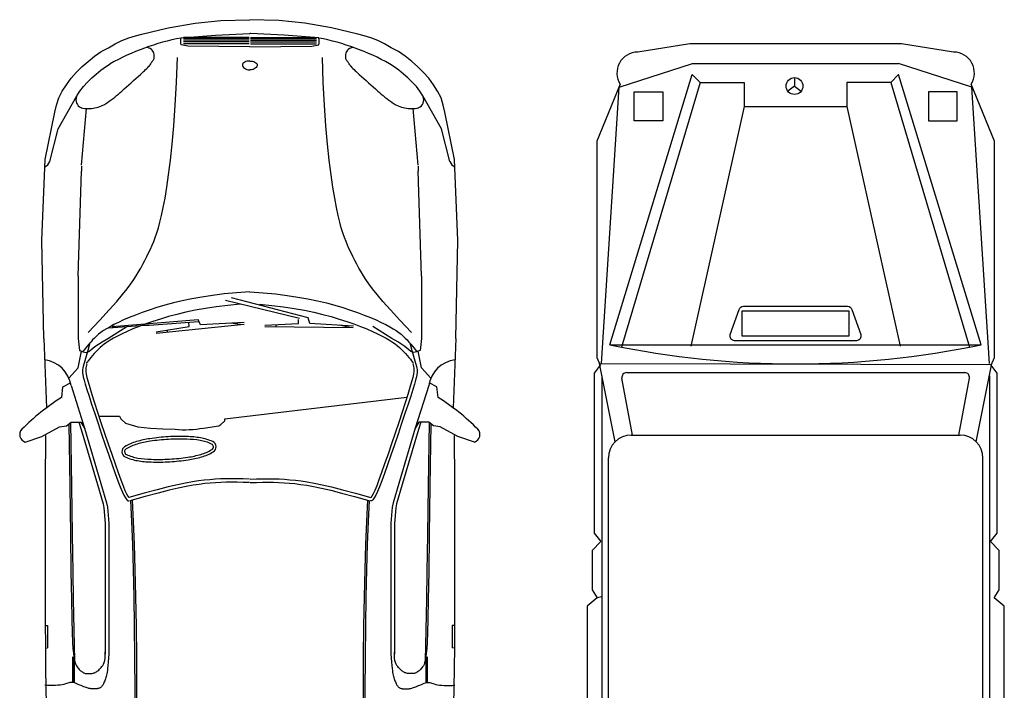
# Model space of a CAD drawing. Extents: x 0 to 17.9, y -16 to 0.
# Tile 3 of 4: x 6 to 10.3, y -14.3 to -11.4. Entities that reach past the tile are written whole.
import ezdxf

# ---------------------------------------------------------------- set-up
doc = ezdxf.new("R2010")
doc.units = 0
doc.header["$MEASUREMENT"] = 0
doc.layers.get('0').update_dxf_attribs({"linetype": 'CONTINUOUS'})

# ---------------------------------------------------------------- blocks, each defined once
blk = doc.blocks.new('A$C7FEA3C13')
for p, q in [((1.9752, 8.5464), (1.6336, 8.6142)), ((1.6336, 6.9038), (1.6374, 8.6126)), ((1.6869, 8.6036), (4.1391, 8.6036)), ((3.9064, 8.5757), (2.0459, 8.5757)), ((0.4071, 8.174), (1.5619, 8.5169)), ((1.9459, 8.4703), (1.6972, 8.5163)), ((0.4478, 8.4632), (0.4478, 8.3383)), ((0.5747, 8.4632), (0.4478, 8.4632)), ((0.5747, 8.3383), (0.5747, 8.4632)), ((1.6735, 7.0213), (1.6735, 8.4967)), ((1.9459, 7.0423), (1.9459, 8.4757)), ((0.4478, 8.3383), (0.5747, 8.3383)), ((1.5126, 7.9928), (1.4048, 7.9928)), ((1.4048, 7.9928), (1.4048, 7.5248)), ((1.5126, 7.5248), (1.5126, 7.9928)), ((0.5128, 7.5349), (0.5128, 7.9815)), ((0.4232, 7.7537), (0.4452, 7.7832)), ((0.3865, 7.7537), (0.4232, 7.7537)), ((0.4232, 7.7537), (0.4452, 7.7243)), ((0.4071, 7.3424), (0.4071, 7.5349)), ((0.4071, 7.5349), (0.5128, 7.5349)), ((0.5128, 7.5349), (1.5579, 7.3021)), ((1.4048, 7.5248), (1.5126, 7.5248)), ((0.373, 7.3084), (0.4071, 7.3424)), ((0.4071, 7.3424), (1.5619, 6.9995)), ((1.5517, 6.9491), (0.373, 7.3084)), ((0.4478, 7.0548), (0.4478, 7.1796)), ((0.4478, 7.1796), (0.5747, 7.1796)), ((0.5747, 7.1796), (0.5747, 7.0548)), ((0.5747, 7.0548), (0.4478, 7.0548)), ((1.9459, 7.0477), (1.6972, 7.0016)), ((1.9752, 6.9716), (1.6336, 6.9038)), ((1.6869, 6.9144), (4.1391, 6.9144)), ((3.9064, 6.9423), (2.0459, 6.9423)), ((1.0968, 6.2866), (0.7431, 6.2718)), ((1.9471, 6.2704), (2.1532, 6.2713)), ((2.1532, 6.2713), (2.3357, 6.2718)), ((2.3357, 6.2718), (2.4966, 6.272)), ((2.4966, 6.272), (2.6379, 6.2719)), ((2.6379, 6.2719), (2.7616, 6.2715)), ((2.7616, 6.2715), (2.8698, 6.2708)), ((2.7769, 6.2713), (2.7769, 6.2619)), ((2.8698, 6.2708), (2.9645, 6.27)), ((2.8752, 6.2706), (2.8748, 6.2619)), ((2.9645, 6.27), (3.0477, 6.269)), ((3.0383, 6.2611), (3.0369, 6.2727)), ((3.0477, 6.269), (3.1223, 6.2678)), ((2.7769, 6.2619), (2.8748, 6.2619)), ((3.0378, 6.2166), (3.0387, 6.2271)), ((3.039, 6.2496), (3.0383, 6.2611)), ((3.0387, 6.2271), (3.0391, 6.2382)), ((3.0391, 6.2382), (3.039, 6.2496)), ((3.0301, 6.1773), (3.0318, 6.1831)), ((3.0318, 6.1831), (3.0336, 6.1898)), ((3.0336, 6.1898), (3.0352, 6.1977)), ((3.0352, 6.1977), (3.0366, 6.2067)), ((3.0366, 6.2067), (3.0378, 6.2166)), ((1.73, 6.1589), (1.9165, 6.1)), ((1.8905, 6.1604), (2.1683, 6.1566)), ((1.8968, 6.1682), (2.1684, 6.1644)), ((2.1683, 6.1566), (2.3799, 6.1536)), ((2.1684, 6.1644), (2.38, 6.1614)), ((2.3799, 6.1536), (2.5424, 6.1511)), ((2.38, 6.1614), (2.5425, 6.159)), ((2.5424, 6.1511), (2.6632, 6.1491)), ((2.5425, 6.159), (2.6633, 6.157)), ((2.6632, 6.1491), (2.9291, 6.1438)), ((2.6633, 6.157), (2.7497, 6.1553)), ((2.7497, 6.1553), (2.8092, 6.1537)), ((2.8092, 6.1537), (2.849, 6.1521)), ((2.849, 6.1521), (2.8765, 6.1504)), ((2.8765, 6.1504), (2.898, 6.1485)), ((2.898, 6.1485), (2.9153, 6.1463)), ((2.9134, 6.1525), (3.0245, 6.1525)), ((2.9153, 6.1463), (2.9288, 6.1439)), ((2.9158, 6.1491), (3.0245, 6.1491)), ((2.9288, 6.1439), (2.9392, 6.1413)), ((2.9322, 6.1458), (3.0245, 6.1458)), ((2.9392, 6.1413), (2.9471, 6.1386)), ((3.0254, 6.1554), (3.0255, 6.1597)), ((3.0259, 6.1507), (3.0254, 6.1554)), ((3.0255, 6.1597), (3.0261, 6.1638)), ((3.0272, 6.1454), (3.0259, 6.1507)), ((3.0261, 6.1638), (3.0272, 6.1679)), ((3.0272, 6.1679), (3.0286, 6.1724)), ((3.029, 6.1397), (3.0272, 6.1454)), ((3.0286, 6.1724), (3.0301, 6.1773)), ((3.0312, 6.1335), (3.029, 6.1397)), ((1.2523, 6.1274), (0.7949, 6.1126)), ((1.5655, 6.0946), (1.5724, 6.1002)), ((1.5724, 6.1002), (1.5777, 6.1045)), ((1.5777, 6.1045), (1.5813, 6.1073)), ((1.5813, 6.1073), (1.5826, 6.1083)), ((1.8892, 6.1253), (1.9212, 6.1152)), ((1.9165, 6.1), (2.1571, 6.0286)), ((1.9212, 6.1152), (2.1617, 6.0439)), ((2.9471, 6.1386), (2.953, 6.1357)), ((2.953, 6.1357), (2.9576, 6.1326)), ((2.9576, 6.1326), (2.9614, 6.1295)), ((2.9614, 6.1295), (2.9649, 6.1264)), ((2.9649, 6.1264), (2.9682, 6.1232)), ((2.9682, 6.1232), (2.9713, 6.12)), ((2.9713, 6.12), (2.9742, 6.1169)), ((2.9742, 6.1169), (2.9767, 6.1138)), ((2.9767, 6.1138), (2.979, 6.1108)), ((2.979, 6.1108), (2.981, 6.1079)), ((2.981, 6.1079), (2.9826, 6.1051)), ((2.9826, 6.1051), (2.9839, 6.1026)), ((2.9839, 6.1026), (2.9848, 6.1001)), ((2.9848, 6.1001), (2.9855, 6.0977)), ((2.9855, 6.0977), (2.986, 6.0953)), ((3.0338, 6.1271), (3.0312, 6.1335)), ((3.0365, 6.1207), (3.0338, 6.1271)), ((3.0393, 6.1144), (3.0365, 6.1207)), ((3.0419, 6.1083), (3.0393, 6.1144)), ((3.0443, 6.1027), (3.0419, 6.1083)), ((3.0463, 6.0975), (3.0443, 6.1027)), ((3.048, 6.0928), (3.0463, 6.0975)), ((1.4984, 6.084), (1.4444, 6.0334)), ((1.5144, 6.0479), (1.5226, 6.0565)), ((1.5226, 6.0565), (1.5311, 6.0647)), ((1.5311, 6.0647), (1.54, 6.0728)), ((1.54, 6.0728), (1.549, 6.0807)), ((1.549, 6.0807), (1.5576, 6.088)), ((1.5576, 6.088), (1.5655, 6.0946)), ((1.581, 6.0491), (1.5899, 6.0572)), ((1.5899, 6.0572), (1.5988, 6.065)), ((1.5988, 6.065), (1.6075, 6.0724)), ((1.6075, 6.0724), (1.6154, 6.0789)), ((1.6154, 6.0789), (1.6222, 6.0845)), ((1.6222, 6.0845), (1.6276, 6.0888)), ((1.6276, 6.0888), (1.6312, 6.0916)), ((1.6312, 6.0916), (1.6325, 6.0926)), ((2.9826, 6.055), (2.981, 6.0515)), ((2.9839, 6.0587), (2.9826, 6.055)), ((2.9848, 6.0625), (2.9839, 6.0587)), ((2.9855, 6.0664), (2.9848, 6.0625)), ((2.986, 6.0703), (2.9855, 6.0664)), ((2.986, 6.0953), (2.9863, 6.0929)), ((2.9863, 6.0741), (2.986, 6.0703)), ((2.9863, 6.0929), (2.9864, 6.0903)), ((2.9864, 6.0778), (2.9863, 6.0741)), ((2.9864, 6.0903), (2.9865, 6.0876)), ((2.9865, 6.0813), (2.9864, 6.0778)), ((2.9865, 6.0876), (2.9865, 6.0846)), ((2.9865, 6.0846), (2.9865, 6.0813)), ((3.0493, 6.0886), (3.048, 6.0928)), ((3.0503, 6.0847), (3.0493, 6.0886)), ((3.0511, 6.0812), (3.0503, 6.0847)), ((3.0517, 6.0779), (3.0511, 6.0812)), ((3.0522, 6.0748), (3.0517, 6.0779)), ((3.0525, 6.0718), (3.0522, 6.0748)), ((3.0528, 6.0689), (3.0525, 6.0718)), ((3.053, 6.0661), (3.0528, 6.0689)), ((3.0531, 6.0633), (3.053, 6.0661)), ((3.053, 6.0528), (3.0531, 6.0554)), ((3.0532, 6.0606), (3.0531, 6.0633)), ((3.0531, 6.0554), (3.0532, 6.058)), ((3.0532, 6.058), (3.0532, 6.0606)), ((1.4444, 6.0334), (1.3997, 5.9924)), ((1.4818, 6.0039), (1.4902, 6.017)), ((1.4902, 6.017), (1.4983, 6.0285)), ((1.4983, 6.0285), (1.5063, 6.0387)), ((1.5063, 6.0387), (1.5144, 6.0479)), ((1.54, 6.0013), (1.5482, 6.0128)), ((1.5482, 6.0128), (1.5562, 6.023)), ((1.5562, 6.023), (1.5643, 6.0323)), ((1.5643, 6.0323), (1.5725, 6.0408)), ((1.5725, 6.0408), (1.581, 6.0491)), ((2.1571, 6.0286), (2.2417, 6.0038)), ((2.1617, 6.0439), (2.2458, 6.0192)), ((2.2458, 6.0192), (2.2631, 6.0152)), ((2.2631, 6.0152), (2.3316, 6.01)), ((2.9196, 6.0101), (2.9068, 6.0095)), ((2.9302, 6.0118), (2.9196, 6.0101)), ((2.9388, 6.0142), (2.9302, 6.0118)), ((2.9458, 6.0172), (2.9388, 6.0142)), ((2.9515, 6.0207), (2.9458, 6.0172)), ((2.9563, 6.0243), (2.9515, 6.0207)), ((2.9604, 6.028), (2.9563, 6.0243)), ((2.9643, 6.0315), (2.9604, 6.028)), ((2.9678, 6.0349), (2.9643, 6.0315)), ((2.9711, 6.0382), (2.9678, 6.0349)), ((2.9741, 6.0415), (2.9711, 6.0382)), ((2.9767, 6.0448), (2.9741, 6.0415)), ((2.979, 6.0481), (2.9767, 6.0448)), ((2.981, 6.0515), (2.979, 6.0481)), ((3.009, 6.0086), (3.0139, 6.0102)), ((3.0139, 6.0102), (3.0185, 6.0119)), ((3.0185, 6.0119), (3.0229, 6.0136)), ((3.0229, 6.0136), (3.0269, 6.0153)), ((3.0269, 6.0153), (3.0306, 6.0171)), ((3.0306, 6.0171), (3.034, 6.0189)), ((3.034, 6.0189), (3.037, 6.0206)), ((3.037, 6.0206), (3.0396, 6.0224)), ((3.0396, 6.0224), (3.042, 6.0242)), ((3.042, 6.0242), (3.044, 6.0261)), ((3.044, 6.0261), (3.0458, 6.028)), ((3.0458, 6.028), (3.0473, 6.0299)), ((3.0473, 6.0299), (3.0486, 6.0319)), ((3.0486, 6.0319), (3.0497, 6.034)), ((3.0497, 6.034), (3.0505, 6.0362)), ((3.0505, 6.0362), (3.0512, 6.0384)), ((3.0512, 6.0384), (3.0518, 6.0407)), ((3.0518, 6.0407), (3.0522, 6.043)), ((3.0522, 6.043), (3.0525, 6.0454)), ((3.0525, 6.0454), (3.0527, 6.0478)), ((3.0527, 6.0478), (3.0529, 6.0503)), ((3.0529, 6.0503), (3.053, 6.0528)), ((1.3997, 5.9924), (1.3627, 5.9596)), ((1.4541, 5.9517), (1.4639, 5.9715)), ((1.4639, 5.9715), (1.4731, 5.9888)), ((1.4731, 5.9888), (1.4818, 6.0039)), ((1.5137, 5.9558), (1.523, 5.9731)), ((1.523, 5.9731), (1.5317, 5.9882)), ((1.5317, 5.9882), (1.54, 6.0013)), ((2.2417, 6.0038), (2.2607, 5.9994)), ((2.2607, 5.9994), (2.3304, 5.9941)), ((2.3304, 6.0101), (2.6183, 6.0101)), ((2.3304, 5.9941), (2.6183, 5.9941)), ((2.6183, 6.0101), (2.9017, 6.0101)), ((2.6183, 5.9941), (2.9017, 5.9941)), ((2.9068, 6.0095), (2.8914, 6.0101)), ((2.9017, 5.9941), (2.9185, 5.9953)), ((2.9185, 5.9953), (2.9369, 5.9968)), ((2.9369, 5.9968), (2.9517, 5.9981)), ((2.9517, 5.9981), (2.9637, 5.9994)), ((2.9637, 5.9994), (2.9732, 6.0005)), ((2.9732, 6.0005), (2.9809, 6.0017)), ((2.9809, 6.0017), (2.9873, 6.0029)), ((2.9873, 6.0029), (2.9931, 6.0042)), ((2.9931, 6.0042), (2.9986, 6.0056)), ((2.9986, 6.0056), (3.0039, 6.007)), ((3.0039, 6.007), (3.009, 6.0086)), ((1.3324, 5.9338), (1.3074, 5.9137)), ((1.3627, 5.9596), (1.3324, 5.9338)), ((1.4331, 5.9047), (1.4437, 5.9294)), ((1.4437, 5.9294), (1.4541, 5.9517)), ((1.4936, 5.9137), (1.5039, 5.936)), ((1.5039, 5.936), (1.5137, 5.9558)), ((1.2678, 5.8853), (1.2508, 5.8745)), ((1.2863, 5.8979), (1.2678, 5.8853)), ((1.3074, 5.9137), (1.2863, 5.8979)), ((1.4222, 5.8778), (1.4331, 5.9047)), ((1.4721, 5.8621), (1.483, 5.889)), ((1.483, 5.889), (1.4936, 5.9137)), ((1.2006, 5.8457), (1.184, 5.8369)), ((1.2173, 5.8548), (1.2006, 5.8457)), ((1.234, 5.8644), (1.2173, 5.8548)), ((1.2508, 5.8745), (1.234, 5.8644)), ((1.4004, 5.8175), (1.4113, 5.8487)), ((1.4113, 5.8487), (1.4222, 5.8778)), ((1.4611, 5.833), (1.4721, 5.8621)), ((1.101, 5.7985), (1.0834, 5.7915)), ((1.1177, 5.8056), (1.101, 5.7985)), ((1.1342, 5.8129), (1.1177, 5.8056)), ((1.1508, 5.8206), (1.1342, 5.8129)), ((1.1674, 5.8286), (1.1508, 5.8206)), ((1.184, 5.8369), (1.1674, 5.8286)), ((1.3897, 5.7844), (1.4004, 5.8175)), ((1.4396, 5.7688), (1.4503, 5.8019)), ((1.4503, 5.8019), (1.4611, 5.833)), ((1.4702, 5.8306), (1.4589, 5.6401)), ((1.4769, 5.8137), (1.4666, 5.7705)), ((0.9528, 5.7566), (0.9121, 5.7491)), ((0.9875, 5.7639), (0.9528, 5.7566)), ((1.017, 5.7709), (0.9875, 5.7639)), ((1.0423, 5.7778), (1.017, 5.7709)), ((1.0641, 5.7847), (1.0423, 5.7778)), ((1.0834, 5.7915), (1.0641, 5.7847)), ((1.3794, 5.7495), (1.3897, 5.7844)), ((1.4293, 5.7338), (1.4396, 5.7688)), ((0.5962, 5.7105), (0.5069, 5.7043)), ((0.6761, 5.7175), (0.5962, 5.7105)), ((0.7471, 5.7251), (0.6761, 5.7175)), ((0.8098, 5.7331), (0.7471, 5.7251)), ((0.8647, 5.7412), (0.8098, 5.7331)), ((0.9121, 5.7491), (0.8647, 5.7412)), ((1.3604, 5.6739), (1.3696, 5.7127)), ((1.3696, 5.7127), (1.3794, 5.7495)), ((1.4195, 5.6971), (1.4293, 5.7338)), ((0.2115, 5.3821), (0.2115, 5.6691)), ((0.2161, 5.3821), (0.2161, 5.6691)), ((0.2229, 5.3821), (0.2229, 5.6691)), ((0.2297, 5.3821), (0.2297, 5.6691)), ((0.2389, 5.3821), (0.2389, 5.6691)), ((0.4078, 5.6991), (0.2983, 5.6953)), ((0.5069, 5.7043), (0.4078, 5.6991)), ((1.3518, 5.6327), (1.3604, 5.6739)), ((1.4102, 5.6582), (1.4195, 5.6971)), ((1.3438, 5.5887), (1.3518, 5.6327)), ((1.4349, 5.6329), (1.3476, 5.2989)), ((1.4016, 5.617), (1.4102, 5.6582)), ((1.4589, 5.6401), (1.4349, 5.6329)), ((1.3367, 5.5417), (1.3438, 5.5887)), ((1.438, 5.5954), (1.3584, 5.2736)), ((1.3937, 5.573), (1.4016, 5.617)), ((1.4596, 5.5909), (1.4411, 5.5908)), ((1.4669, 5.4451), (1.4596, 5.5909)), ((1.3304, 5.4913), (1.3367, 5.5417)), ((1.3866, 5.526), (1.3937, 5.573)), ((1.3803, 5.4757), (1.3866, 5.526)), ((1.4725, 5.4943), (1.4644, 5.4952)), ((1.325, 5.4373), (1.3304, 5.4913)), ((1.3749, 5.4216), (1.3803, 5.4757)), ((1.3206, 5.3792), (1.325, 5.4373)), ((0.2115, 5.3762), (0.2115, 5.0892)), ((0.2161, 5.3762), (0.2161, 5.0892)), ((0.2229, 5.3762), (0.2229, 5.0892)), ((0.2297, 5.3762), (0.2297, 5.0892)), ((0.2389, 5.3762), (0.2389, 5.0892)), ((1.3206, 5.3792), (1.325, 5.3211)), ((1.3749, 5.3367), (1.3803, 5.2827)), ((1.4548, 5.3542), (1.4654, 5.1637)), ((1.4634, 5.3382), (1.4581, 5.2942)), ((1.325, 5.3211), (1.3304, 5.267)), ((1.3803, 5.2827), (1.3866, 5.2323)), ((1.3304, 5.267), (1.3367, 5.2166)), ((1.3367, 5.2166), (1.3438, 5.1696)), ((1.3866, 5.2323), (1.3937, 5.1853)), ((1.3438, 5.1696), (1.3518, 5.1257)), ((1.3937, 5.1853), (1.4016, 5.1413)), ((1.4654, 5.1637), (1.4424, 5.1538)), ((1.3518, 5.1257), (1.3604, 5.0844)), ((1.4016, 5.1413), (1.4102, 5.1001)), ((1.4717, 5.1149), (1.4534, 5.1127)), ((1.4957, 4.9708), (1.4717, 5.1149)), ((1.3604, 5.0844), (1.3696, 5.0456)), ((1.4102, 5.1001), (1.4195, 5.0613)), ((0.4078, 5.0592), (0.2983, 5.063)), ((0.5069, 5.054), (0.4078, 5.0592)), ((0.5962, 5.0478), (0.5069, 5.054)), ((0.6761, 5.0408), (0.5962, 5.0478)), ((0.7471, 5.0332), (0.6761, 5.0408)), ((0.8098, 5.0252), (0.7471, 5.0332)), ((0.8647, 5.0172), (0.8098, 5.0252)), ((1.3696, 5.0456), (1.3794, 5.0088)), ((1.4195, 5.0613), (1.4293, 5.0245)), ((1.4293, 5.0245), (1.4396, 4.9896)), ((0.9121, 5.0093), (0.8647, 5.0172)), ((0.9528, 5.0017), (0.9121, 5.0093)), ((0.9875, 4.9944), (0.9528, 5.0017)), ((1.017, 4.9874), (0.9875, 4.9944)), ((1.0423, 4.9805), (1.017, 4.9874)), ((1.0641, 4.9737), (1.0423, 4.9805)), ((1.3794, 5.0088), (1.3897, 4.9739)), ((1.4396, 4.9896), (1.4503, 4.9565)), ((1.4956, 5.0204), (1.4875, 5.0204)), ((1.0834, 4.9668), (1.0641, 4.9737)), ((1.101, 4.9599), (1.0834, 4.9668)), ((1.1177, 4.9527), (1.101, 4.9599)), ((1.1342, 4.9454), (1.1177, 4.9527)), ((1.1508, 4.9377), (1.1342, 4.9454)), ((1.1674, 4.9297), (1.1508, 4.9377)), ((1.3897, 4.9739), (1.4004, 4.9408)), ((1.4004, 4.9408), (1.4113, 4.9096)), ((1.4503, 4.9565), (1.4611, 4.9253)), ((1.184, 4.9214), (1.1674, 4.9297)), ((1.2006, 4.9127), (1.184, 4.9214)), ((1.2173, 4.9035), (1.2006, 4.9127)), ((1.234, 4.8939), (1.2173, 4.9035)), ((1.4113, 4.9096), (1.4222, 4.8806)), ((1.4611, 4.9253), (1.4721, 4.8962)), ((1.4721, 4.8962), (1.483, 4.8693)), ((1.2508, 4.8838), (1.234, 4.8939)), ((1.2678, 4.873), (1.2508, 4.8838)), ((1.2863, 4.8604), (1.2678, 4.873)), ((1.3074, 4.8447), (1.2863, 4.8604)), ((1.4222, 4.8806), (1.4331, 4.8536)), ((1.4331, 4.8536), (1.4437, 4.829)), ((1.483, 4.8693), (1.4936, 4.8446)), ((1.3324, 4.8246), (1.3074, 4.8447)), ((1.3627, 4.7987), (1.3324, 4.8246)), ((1.4437, 4.829), (1.4541, 4.8067)), ((1.4936, 4.8446), (1.5039, 4.8223)), ((1.5039, 4.8223), (1.5137, 4.8025)), ((1.3997, 4.766), (1.3627, 4.7987)), ((1.4444, 4.7249), (1.3997, 4.766)), ((1.4541, 4.8067), (1.4639, 4.7868)), ((1.4639, 4.7868), (1.4731, 4.7695)), ((1.4731, 4.7695), (1.4818, 4.7545)), ((1.5137, 4.8025), (1.523, 4.7852)), ((1.523, 4.7852), (1.5317, 4.7701)), ((1.5317, 4.7701), (1.54, 4.757)), ((1.4984, 4.6743), (1.4444, 4.7249)), ((1.4818, 4.7545), (1.4902, 4.7413)), ((1.4902, 4.7413), (1.4983, 4.7298)), ((1.4983, 4.7298), (1.5063, 4.7196)), ((1.54, 4.757), (1.5482, 4.7455)), ((1.5482, 4.7455), (1.5562, 4.7353)), ((1.5562, 4.7353), (1.5643, 4.7261)), ((1.5643, 4.7261), (1.5725, 4.7175)), ((1.9165, 4.6583), (2.1571, 4.7298)), ((2.1571, 4.7298), (2.2417, 4.7545)), ((2.1617, 4.7145), (2.2458, 4.7391)), ((2.2417, 4.7545), (2.2607, 4.7589)), ((2.2458, 4.7391), (2.2631, 4.7431)), ((2.2607, 4.7589), (2.3304, 4.7643)), ((2.2631, 4.7431), (2.3316, 4.7484)), ((2.3304, 4.7643), (2.6183, 4.7643)), ((2.3304, 4.7483), (2.6183, 4.7483)), ((2.6183, 4.7643), (2.9017, 4.7643)), ((2.6183, 4.7483), (2.9017, 4.7483)), ((2.9068, 4.7488), (2.8914, 4.7483)), ((2.9017, 4.7643), (2.9185, 4.763)), ((2.9196, 4.7482), (2.9068, 4.7488)), ((2.9185, 4.763), (2.9369, 4.7615)), ((2.9302, 4.7466), (2.9196, 4.7482)), ((2.9388, 4.7441), (2.9302, 4.7466)), ((2.9369, 4.7615), (2.9517, 4.7602)), ((2.9458, 4.7411), (2.9388, 4.7441)), ((2.9515, 4.7377), (2.9458, 4.7411)), ((2.9563, 4.734), (2.9515, 4.7377)), ((2.9517, 4.7602), (2.9637, 4.759)), ((2.9604, 4.7303), (2.9563, 4.734)), ((2.9643, 4.7268), (2.9604, 4.7303)), ((2.9637, 4.759), (2.9732, 4.7578)), ((2.9678, 4.7234), (2.9643, 4.7268)), ((2.9711, 4.7201), (2.9678, 4.7234)), ((2.9732, 4.7578), (2.9809, 4.7566)), ((2.9809, 4.7566), (2.9873, 4.7554)), ((2.9873, 4.7554), (2.9931, 4.7541)), ((2.9931, 4.7541), (2.9986, 4.7528)), ((2.9986, 4.7528), (3.0039, 4.7513)), ((3.0039, 4.7513), (3.009, 4.7497)), ((3.009, 4.7497), (3.0139, 4.7481)), ((3.0139, 4.7481), (3.0185, 4.7464)), ((3.0185, 4.7464), (3.0229, 4.7447)), ((3.0229, 4.7447), (3.0269, 4.743)), ((3.0269, 4.743), (3.0306, 4.7412)), ((3.0306, 4.7412), (3.034, 4.7395)), ((3.034, 4.7395), (3.037, 4.7377)), ((3.037, 4.7377), (3.0396, 4.7359)), ((3.0396, 4.7359), (3.042, 4.7341)), ((3.042, 4.7341), (3.044, 4.7323)), ((3.044, 4.7323), (3.0458, 4.7304)), ((3.0458, 4.7304), (3.0473, 4.7284)), ((3.0473, 4.7284), (3.0486, 4.7264)), ((3.0486, 4.7264), (3.0497, 4.7243)), ((3.0497, 4.7243), (3.0505, 4.7221)), ((1.5063, 4.7196), (1.5144, 4.7104)), ((1.5144, 4.7104), (1.5226, 4.7018)), ((1.5226, 4.7018), (1.5311, 4.6936)), ((1.5311, 4.6936), (1.54, 4.6855)), ((1.54, 4.6855), (1.549, 4.6776)), ((1.5725, 4.7175), (1.581, 4.7093)), ((1.581, 4.7093), (1.5899, 4.7011)), ((1.5899, 4.7011), (1.5988, 4.6933)), ((1.5988, 4.6933), (1.6075, 4.686)), ((1.6075, 4.686), (1.6154, 4.6794)), ((1.6154, 4.6794), (1.6222, 4.6738)), ((1.9212, 4.6431), (2.1617, 4.7145)), ((2.9741, 4.7168), (2.9711, 4.7201)), ((2.9767, 4.7136), (2.9741, 4.7168)), ((2.979, 4.7103), (2.9767, 4.7136)), ((2.981, 4.7069), (2.979, 4.7103)), ((2.9826, 4.7033), (2.981, 4.7069)), ((2.9839, 4.6996), (2.9826, 4.7033)), ((2.9848, 4.6958), (2.9839, 4.6996)), ((2.9855, 4.6919), (2.9848, 4.6958)), ((2.986, 4.6881), (2.9855, 4.6919)), ((2.9863, 4.6842), (2.986, 4.6881)), ((2.9864, 4.6806), (2.9863, 4.6842)), ((2.9865, 4.677), (2.9864, 4.6806)), ((3.0505, 4.7221), (3.0512, 4.7199)), ((3.0517, 4.6804), (3.0511, 4.6771)), ((3.0512, 4.7199), (3.0518, 4.7176)), ((3.0522, 4.6836), (3.0517, 4.6804)), ((3.0518, 4.7176), (3.0522, 4.7153)), ((3.0522, 4.7153), (3.0525, 4.7129)), ((3.0525, 4.6865), (3.0522, 4.6836)), ((3.0525, 4.7129), (3.0527, 4.7105)), ((3.0528, 4.6894), (3.0525, 4.6865)), ((3.0527, 4.7105), (3.0529, 4.708)), ((3.053, 4.6922), (3.0528, 4.6894)), ((3.0529, 4.708), (3.053, 4.7055)), ((3.053, 4.7055), (3.0531, 4.703)), ((3.0531, 4.695), (3.053, 4.6922)), ((3.0531, 4.703), (3.0532, 4.7004)), ((3.0532, 4.6977), (3.0531, 4.695)), ((3.0532, 4.7004), (3.0532, 4.6977)), ((1.2523, 4.6309), (0.7949, 4.6457)), ((1.549, 4.6776), (1.5576, 4.6703)), ((1.5576, 4.6703), (1.5655, 4.6637)), ((1.5655, 4.6637), (1.5724, 4.6582)), ((1.5724, 4.6582), (1.5777, 4.6539)), ((1.5777, 4.6539), (1.5813, 4.6511)), ((1.5813, 4.6511), (1.5826, 4.65)), ((1.6222, 4.6738), (1.6276, 4.6695)), ((1.6276, 4.6695), (1.6312, 4.6667)), ((1.6312, 4.6667), (1.6325, 4.6657)), ((1.73, 4.5994), (1.9165, 4.6583)), ((1.8892, 4.633), (1.9212, 4.6431)), ((2.9682, 4.6351), (2.9713, 4.6383)), ((2.9713, 4.6383), (2.9742, 4.6415)), ((2.9742, 4.6415), (2.9767, 4.6446)), ((2.9767, 4.6446), (2.979, 4.6476)), ((2.979, 4.6476), (2.981, 4.6505)), ((2.981, 4.6505), (2.9826, 4.6532)), ((2.9826, 4.6532), (2.9839, 4.6558)), ((2.9839, 4.6558), (2.9848, 4.6582)), ((2.9848, 4.6582), (2.9855, 4.6606)), ((2.9855, 4.6606), (2.986, 4.663)), ((2.986, 4.663), (2.9863, 4.6655)), ((2.9863, 4.6655), (2.9864, 4.668)), ((2.9864, 4.668), (2.9865, 4.6708)), ((2.9865, 4.6738), (2.9865, 4.677)), ((2.9865, 4.6708), (2.9865, 4.6738)), ((3.0365, 4.6376), (3.0338, 4.6312)), ((3.0393, 4.6439), (3.0365, 4.6376)), ((3.0419, 4.65), (3.0393, 4.6439)), ((3.0443, 4.6557), (3.0419, 4.65)), ((3.0463, 4.6608), (3.0443, 4.6557)), ((3.048, 4.6655), (3.0463, 4.6608)), ((3.0493, 4.6697), (3.048, 4.6655)), ((3.0503, 4.6736), (3.0493, 4.6697)), ((3.0511, 4.6771), (3.0503, 4.6736)), ((1.8905, 4.5979), (2.1683, 4.6018)), ((1.8968, 4.5901), (2.1684, 4.5939)), ((2.1683, 4.6018), (2.3799, 4.6048)), ((2.1684, 4.5939), (2.38, 4.5969)), ((2.3799, 4.6048), (2.5424, 4.6072)), ((2.38, 4.5969), (2.5425, 4.5993)), ((2.5424, 4.6072), (2.6632, 4.6092)), ((2.5425, 4.5993), (2.6633, 4.6013)), ((2.6632, 4.6092), (2.9291, 4.6145)), ((2.6633, 4.6013), (2.7497, 4.6031)), ((2.7497, 4.6031), (2.8092, 4.6046)), ((2.8092, 4.6046), (2.849, 4.6062)), ((2.849, 4.6062), (2.8765, 4.6079)), ((2.8765, 4.6079), (2.898, 4.6098)), ((2.898, 4.6098), (2.9153, 4.612)), ((2.9134, 4.6058), (3.0245, 4.6058)), ((2.9153, 4.612), (2.9288, 4.6144)), ((2.9158, 4.6092), (3.0245, 4.6092)), ((2.9288, 4.6144), (2.9392, 4.617)), ((2.9322, 4.6125), (3.0245, 4.6125)), ((2.9392, 4.617), (2.9471, 4.6198)), ((2.9471, 4.6198), (2.953, 4.6227)), ((2.953, 4.6227), (2.9576, 4.6257)), ((2.9576, 4.6257), (2.9614, 4.6288)), ((2.9614, 4.6288), (2.9649, 4.6319)), ((2.9649, 4.6319), (2.9682, 4.6351)), ((3.0259, 4.6076), (3.0254, 4.6029)), ((3.0254, 4.6029), (3.0255, 4.5986)), ((3.0255, 4.5986), (3.0261, 4.5945)), ((3.0272, 4.6129), (3.0259, 4.6076)), ((3.0261, 4.5945), (3.0272, 4.5904)), ((3.029, 4.6187), (3.0272, 4.6129)), ((3.0312, 4.6248), (3.029, 4.6187)), ((3.0338, 4.6312), (3.0312, 4.6248)), ((3.0272, 4.5904), (3.0286, 4.586)), ((3.0286, 4.586), (3.0301, 4.581)), ((3.0301, 4.581), (3.0318, 4.5753)), ((3.0318, 4.5753), (3.0336, 4.5685)), ((3.0336, 4.5685), (3.0352, 4.5606)), ((3.0352, 4.5606), (3.0366, 4.5516)), ((3.0366, 4.5516), (3.0378, 4.5418)), ((3.0378, 4.5418), (3.0387, 4.5312)), ((3.039, 4.5087), (3.0383, 4.4972)), ((3.0387, 4.5312), (3.0391, 4.5201)), ((3.0391, 4.5201), (3.039, 4.5087)), ((1.0968, 4.4717), (0.7431, 4.4865)), ((1.9471, 4.4879), (2.1532, 4.487)), ((2.1532, 4.487), (2.3357, 4.4865)), ((2.3357, 4.4865), (2.4966, 4.4863)), ((2.4966, 4.4863), (2.6379, 4.4864)), ((2.6379, 4.4864), (2.7616, 4.4868)), ((2.7616, 4.4868), (2.8698, 4.4875)), ((2.7769, 4.4964), (2.8748, 4.4964)), ((2.7769, 4.4871), (2.7769, 4.4964)), ((2.8698, 4.4875), (2.9645, 4.4883)), ((2.8752, 4.4877), (2.8748, 4.4964)), ((2.9645, 4.4883), (3.0477, 4.4893)), ((3.0383, 4.4972), (3.0369, 4.4857)), ((3.0477, 4.4893), (3.1223, 4.4905))]:
    blk.add_line(p, q)
at = {"linetype": 'CONTINUOUS'}
for p, q in [((1.9763, 6.3588), (1.9522, 6.2866)), ((0.7431, 6.2718), (0.5376, 6.2292)), ((1.5253, 6.2778), (1.0968, 6.2866)), ((1.5253, 6.2778), (1.8274, 6.2657)), ((1.9522, 6.2866), (1.9096, 6.2089)), ((0.5376, 6.2292), (0.5061, 6.2218)), ((0.7524, 6.2514), (0.6098, 6.2144)), ((0.445, 6.1977), (0.4172, 6.1792)), ((0.4746, 6.2126), (0.445, 6.1977)), ((0.6098, 6.2144), (0.4654, 6.1329)), ((0.5061, 6.2218), (0.4746, 6.2126)), ((1.7355, 6.1941), (1.7178, 6.1614)), ((1.7818, 6.1996), (1.7355, 6.1941)), ((1.9096, 6.2089), (1.9059, 6.1792)), ((0.3894, 6.1589), (0.3635, 6.1367)), ((0.4172, 6.1792), (0.3894, 6.1589)), ((1.9059, 6.1792), (1.8892, 6.1589)), ((1.8892, 6.1589), (1.8892, 6.1162)), ((0.3376, 6.1107), (0.3154, 6.0848)), ((0.3635, 6.1367), (0.3376, 6.1107)), ((0.4246, 6.1052), (0.4061, 6.0867)), ((0.445, 6.12), (0.4246, 6.1052)), ((0.4654, 6.1329), (0.445, 6.12)), ((1.2523, 6.1274), (1.5244, 6.1274)), ((1.5244, 6.1274), (1.5763, 6.1219)), ((1.5763, 6.1219), (1.5819, 6.107)), ((1.5819, 6.1126), (1.5856, 6.0922)), ((1.8892, 6.1162), (1.9191, 6.0992)), ((0.2932, 6.057), (0.2728, 6.0274)), ((0.3154, 6.0848), (0.2932, 6.057)), ((0.3876, 6.0682), (0.3709, 6.0496)), ((0.4061, 6.0867), (0.3876, 6.0682)), ((1.5596, 6.0552), (1.5393, 6.0237)), ((1.5819, 6.0811), (1.5596, 6.0552)), ((1.5856, 6.0922), (1.5819, 6.0811)), ((0.2728, 6.0274), (0.2562, 5.9959)), ((0.3542, 6.0292), (0.3394, 6.0089)), ((0.3709, 6.0496), (0.3542, 6.0292)), ((1.5393, 6.0237), (1.5244, 5.9978)), ((0.2562, 5.9959), (0.2395, 5.9663)), ((0.3394, 6.0089), (0.3265, 5.9885)), ((1.5244, 5.9978), (1.4725, 5.9152)), ((0.2247, 5.9367), (0.2135, 5.907)), ((0.2395, 5.9663), (0.2247, 5.9367)), ((0.2135, 5.907), (0.2043, 5.8774)), ((0.1969, 5.8496), (0.1691, 5.7349)), ((0.2043, 5.8774), (0.1969, 5.8496)), ((0.1691, 5.7349), (0.1488, 5.6182)), ((0.2135, 5.6793), (0.2006, 5.5293)), ((0.2487, 5.6497), (0.2432, 5.6793)), ((0.2521, 5.3792), (0.2487, 5.6497)), ((0.1488, 5.6182), (0.1376, 5.5053)), ((0.1376, 5.5053), (0.1336, 5.3792)), ((0.2006, 5.5293), (0.1932, 5.3813)), ((0.1376, 5.2531), (0.1336, 5.3792)), ((0.1932, 5.3813), (0.1933, 5.3792)), ((0.1932, 5.377), (0.1933, 5.3792)), ((0.2006, 5.229), (0.1932, 5.377)), ((0.2521, 5.3792), (0.2487, 5.1087)), ((0.1488, 5.1401), (0.1376, 5.2531)), ((0.2135, 5.079), (0.2006, 5.229)), ((1.4721, 4.7783), (1.4424, 5.1538)), ((1.4671, 4.9402), (1.4499, 5.1571)), ((0.1691, 5.0235), (0.1488, 5.1401)), ((0.2487, 5.1087), (0.2432, 5.079)), ((0.1969, 4.9087), (0.1691, 5.0235)), ((1.9189, 4.9994), (1.9207, 5.0531)), ((1.9151, 4.9457), (1.9189, 4.9994)), ((1.4671, 4.9198), (1.4671, 4.9402)), ((1.9096, 4.8902), (1.9151, 4.9457)), ((0.2043, 4.8809), (0.1969, 4.9087)), ((1.4782, 4.7643), (1.4671, 4.9198)), ((0.2135, 4.8513), (0.2043, 4.8809)), ((0.2247, 4.8216), (0.2135, 4.8513)), ((1.8947, 4.8365), (1.9096, 4.8902)), ((0.2395, 4.792), (0.2247, 4.8216)), ((1.5244, 4.7606), (1.4725, 4.8431)), ((1.8633, 4.8105), (1.8744, 4.8161)), ((1.8633, 4.7208), (1.8633, 4.8105)), ((1.8744, 4.8161), (1.8947, 4.8365)), ((0.2562, 4.7624), (0.2395, 4.792)), ((0.3394, 4.7494), (0.3265, 4.7698)), ((0.2728, 4.7309), (0.2562, 4.7624)), ((0.2932, 4.7013), (0.2728, 4.7309)), ((0.3542, 4.7291), (0.3394, 4.7494)), ((0.3709, 4.7087), (0.3542, 4.7291)), ((1.5393, 4.7346), (1.5244, 4.7606)), ((1.5596, 4.7031), (1.5393, 4.7346)), ((0.3154, 4.6736), (0.2932, 4.7013)), ((0.3876, 4.6902), (0.3709, 4.7087)), ((0.4061, 4.6717), (0.3876, 4.6902)), ((1.5819, 4.6772), (1.5596, 4.7031)), ((0.3376, 4.6476), (0.3154, 4.6736)), ((0.3635, 4.6217), (0.3376, 4.6476)), ((0.4246, 4.6532), (0.4061, 4.6717)), ((0.445, 4.6384), (0.4246, 4.6532)), ((0.4654, 4.6254), (0.445, 4.6384)), ((1.5244, 4.6309), (1.5763, 4.6365)), ((1.5763, 4.6365), (1.5819, 4.6513)), ((1.5856, 4.6661), (1.5819, 4.6772)), ((1.5819, 4.6457), (1.5856, 4.6661)), ((1.8892, 4.6421), (1.9191, 4.6591)), ((1.8892, 4.5994), (1.8892, 4.6421)), ((0.3894, 4.5994), (0.3635, 4.6217)), ((0.4172, 4.5791), (0.3894, 4.5994)), ((0.6098, 4.5439), (0.4654, 4.6254)), ((1.2523, 4.6309), (1.5244, 4.6309)), ((1.7355, 4.5643), (1.7178, 4.597)), ((1.9059, 4.5791), (1.8892, 4.5994)), ((0.445, 4.5606), (0.4172, 4.5791)), ((0.4746, 4.5457), (0.445, 4.5606)), ((1.7818, 4.5587), (1.7355, 4.5643)), ((1.9096, 4.5495), (1.9059, 4.5791)), ((0.5061, 4.5365), (0.4746, 4.5457)), ((0.5376, 4.5291), (0.5061, 4.5365)), ((0.7431, 4.4865), (0.5376, 4.5291)), ((0.7524, 4.5069), (0.6098, 4.5439)), ((1.9522, 4.4717), (1.9096, 4.5495)), ((1.5253, 4.4806), (1.0968, 4.4717)), ((1.5253, 4.4806), (1.8274, 4.4927)), ((1.9763, 4.3995), (1.9522, 4.4717))]:
    blk.add_line(p, q, dxfattribs=at)
for points in [[(4.1568, 8.6687), (2.6926, 8.6687), (2.6559, 8.6243), (2.6217, 8.6457), (2.4494, 8.6457), (2.4106, 8.6088), (2.3736, 8.6379), (1.6752, 8.6379), (1.6412, 8.6109), (1.6071, 8.6254), (0.6634, 8.6254), (0.4156, 8.5238, 0.590762), (0.2748, 8.4475), (0.2388, 8.2208), (0.2388, 7.2971), (0.2748, 7.0704, 0.590762), (0.4156, 6.9942), (0.6634, 6.8926), (1.6071, 6.8926), (1.6412, 6.907), (1.6752, 6.8801), (2.3736, 6.8801), (2.4106, 6.9091), (2.4494, 6.8722), (2.6217, 6.8722), (2.6559, 6.8936), (2.6926, 6.8493), (4.1568, 6.8493, 0.468554)], [(1.5517, 6.9491, 0.103517), (1.5517, 8.5673, -1.887166)], [(0.314, 5.3792, -0.052609), (0.3149, 5.3909, -0.073157), (0.3184, 5.4013, -0.106767), (0.3248, 5.4092, -0.154954), (0.3315, 5.4117, -0.154954), (0.3384, 5.41, -0.106767), (0.3458, 5.4029, -0.073157), (0.3504, 5.393, -0.059648), (0.3528, 5.3799, -0.003134), (0.3528, 5.3792, -0.073157)], [(0.314, 5.3792, 0.052609), (0.3149, 5.3674, 0.073157), (0.3184, 5.3571, 0.106767), (0.3248, 5.3491, 0.154954), (0.3315, 5.3466, 0.154954), (0.3384, 5.3483, 0.106767), (0.3458, 5.3555, 0.073157), (0.3504, 5.3653, 0.059648), (0.3528, 5.3785, 0.003134), (0.3528, 5.3792, 0.073157)]]:
    blk.add_lwpolyline(points, format="xyb")
for points in [[(1.6336, 8.6044), (0.428, 8.5272), (0.3243, 8.2077)], [(1.5517, 8.5673), (0.373, 8.2079), (0.4071, 8.174), (0.4071, 7.9815), (0.5128, 7.9815), (1.5579, 8.2143)], [(1.5517, 6.9491), (1.5517, 8.5673)], [(0.3243, 7.3086), (0.3243, 8.2077)], [(1.6336, 6.9119), (0.428, 6.9891), (0.3243, 7.3086)], [(2.6511, 6.9144), (2.6559, 6.8936)], [(1.5439, 6.0762), (1.5765, 6.0858), (1.6021, 6.0933), (1.6217, 6.0989), (1.6362, 6.103), (1.6468, 6.1058), (1.6544, 6.1075), (1.6601, 6.1085), (1.6647, 6.109), (1.6694, 6.1091), (1.675, 6.1087), (1.6824, 6.1076), (1.6924, 6.1053), (1.7058, 6.1018), (1.7236, 6.0966), (1.7466, 6.0896), (1.7756, 6.0804), (1.811, 6.069), (1.8517, 6.0556), (1.896, 6.041), (1.9423, 6.0255), (1.9888, 6.0097), (2.0341, 5.9942), (2.0764, 5.9795), (2.1141, 5.9662), (2.146, 5.9545), (2.172, 5.9445), (2.1928, 5.9359), (2.2087, 5.9285), (2.2203, 5.9219), (2.228, 5.9161), (2.2322, 5.9108), (2.2335, 5.9057)], [(1.635, 6.0896), (1.652, 6.0937), (1.6594, 6.0945), (1.6682, 6.0943), (1.6796, 6.0927), (1.6946, 6.0895), (1.7139, 6.0845), (1.7382, 6.0774), (1.7684, 6.0681), (1.8048, 6.0566), (1.8462, 6.0431), (1.891, 6.0284), (1.9376, 6.0129), (1.9844, 5.9971), (2.0297, 5.9816), (2.072, 5.9669), (2.1096, 5.9536), (2.1413, 5.942), (2.1671, 5.9321), (2.1874, 5.9237), (2.2026, 5.9166), (2.2129, 5.9107), (2.2186, 5.9065)], [(2.1385, 5.3806), (2.1374, 5.4077), (2.1368, 5.4336), (2.1366, 5.4585), (2.1369, 5.4827), (2.1376, 5.5064), (2.1389, 5.5299), (2.1407, 5.5536), (2.143, 5.5776), (2.146, 5.6025), (2.15, 5.6294), (2.1554, 5.6595), (2.1627, 5.6943), (2.1722, 5.7351), (2.1844, 5.7832), (2.1997, 5.8399), (2.2186, 5.9065)], [(2.1535, 5.3812), (2.1524, 5.4082), (2.1518, 5.4339), (2.1516, 5.4585), (2.1519, 5.4824), (2.1526, 5.5058), (2.1538, 5.529), (2.1556, 5.5523), (2.1579, 5.576), (2.1609, 5.6005), (2.1648, 5.6269), (2.1702, 5.6567), (2.1773, 5.6911), (2.1868, 5.7316), (2.1989, 5.7794), (2.2142, 5.8359), (2.233, 5.9024)], [(2.2306, 5.8919), (2.3226, 5.8874), (2.4232, 5.8834), (2.5326, 5.8801), (2.651, 5.8773), (2.7785, 5.8752), (2.9153, 5.8737), (3.0615, 5.8728), (3.1874, 5.8725)], [(2.231, 5.8997), (2.3229, 5.8951), (2.4234, 5.8912), (2.5328, 5.8878), (2.6511, 5.8851), (2.7786, 5.883), (2.9153, 5.8814), (3.0615, 5.8805), (3.1875, 5.8803)], [(2.1385, 5.3777), (2.1374, 5.3506), (2.1368, 5.3247), (2.1366, 5.2998), (2.1369, 5.2756), (2.1376, 5.2519), (2.1389, 5.2284), (2.1407, 5.2047), (2.143, 5.1807), (2.146, 5.1558), (2.15, 5.129), (2.1554, 5.0988), (2.1627, 5.064), (2.1722, 5.0232), (2.1844, 4.9751), (2.1997, 4.9185), (2.2186, 4.8518)], [(2.1535, 5.3772), (2.1524, 5.3501), (2.1518, 5.3245), (2.1516, 5.2998), (2.1519, 5.276), (2.1526, 5.2526), (2.1538, 5.2293), (2.1556, 5.206), (2.1579, 5.1823), (2.1609, 5.1578), (2.1648, 5.1314), (2.1702, 5.1017), (2.1773, 5.0672), (2.1868, 5.0268), (2.1989, 4.979), (2.2142, 4.9225), (2.233, 4.8559)], [(1.5439, 4.6821), (1.5765, 4.6725), (1.6021, 4.665), (1.6217, 4.6594), (1.6362, 4.6553), (1.6468, 4.6525), (1.6544, 4.6508), (1.6601, 4.6498), (1.6647, 4.6493), (1.6694, 4.6492), (1.675, 4.6496), (1.6824, 4.6508), (1.6924, 4.653), (1.7058, 4.6566), (1.7236, 4.6617), (1.7466, 4.6687), (1.7756, 4.6779), (1.811, 4.6894), (1.8517, 4.7027), (1.896, 4.7174), (1.9423, 4.7328), (1.9888, 4.7486), (2.0341, 4.7641), (2.0764, 4.7788), (2.1141, 4.7922), (2.146, 4.8038), (2.172, 4.8138), (2.1928, 4.8224), (2.2087, 4.8299), (2.2203, 4.8364), (2.228, 4.8422), (2.2322, 4.8476), (2.2335, 4.8527)], [(1.635, 4.6687), (1.652, 4.6646), (1.6594, 4.6638), (1.6682, 4.6641), (1.6796, 4.6656), (1.6946, 4.6688), (1.7139, 4.6738), (1.7382, 4.6809), (1.7684, 4.6902), (1.8048, 4.7018), (1.8462, 4.7152), (1.891, 4.7299), (1.9376, 4.7454), (1.9844, 4.7612), (2.0297, 4.7767), (2.072, 4.7914), (2.1096, 4.8047), (2.1413, 4.8163), (2.1671, 4.8262), (2.1874, 4.8346), (2.2026, 4.8418), (2.2129, 4.8476), (2.2186, 4.8518)], [(2.2306, 4.8664), (2.3226, 4.871), (2.4232, 4.8749), (2.5326, 4.8783), (2.651, 4.881), (2.7785, 4.8831), (2.9153, 4.8846), (3.0615, 4.8856), (3.1874, 4.8858)], [(2.231, 4.8587), (2.3229, 4.8632), (2.4234, 4.8672), (2.5328, 4.8705), (2.6511, 4.8732), (2.7786, 4.8754), (2.9153, 4.8769), (3.0615, 4.8778), (3.1875, 4.878)]]:
    blk.add_lwpolyline(points)
for points in [[(1.5341, 8.0235), (1.5341, 7.8278), (1.5341, 7.6885), (1.5341, 7.4929, -0.515671), (1.5076, 7.474), (1.3977, 7.5121, -0.319548), (1.3842, 7.531), (1.3842, 7.7065), (1.3842, 7.8099), (1.3842, 7.9854, -0.319548), (1.3977, 8.0043), (1.5076, 8.0424, -0.515671)], [(2.0623, 5.0297, 0.022907), (2.054, 5.1105, 0.031673), (2.0414, 5.1686, 0.068444), (2.0189, 5.2199, 0.276539), (1.996, 5.2319, 0.276539), (1.9746, 5.2174, 0.068444), (1.9582, 5.1638, 0.031673), (1.9524, 5.1046, 0.022907), (1.9533, 5.0235, 0.022907), (1.9617, 4.9427, 0.031673), (1.9743, 4.8847, 0.068444), (1.9967, 4.8333, 0.276539), (2.0197, 4.8213, 0.276539), (2.0411, 4.8358, 0.068444), (2.0575, 4.8895, 0.031673), (2.0633, 4.9486, 0.022907)], [(2.0508, 5.0291, 0.022907), (2.0426, 5.1088, 0.031673), (2.0303, 5.1654, 0.068444), (2.0091, 5.2139, 0.276539), (1.9967, 5.2204, 0.276539), (1.9851, 5.2125, 0.068444), (1.9695, 5.1619, 0.031673), (1.9639, 5.1042, 0.022907), (1.9648, 5.0241, 0.022907), (1.9731, 4.9445, 0.031673), (1.9853, 4.8878, 0.068444), (2.0066, 4.8393, 0.276539), (2.019, 4.8328, 0.276539), (2.0306, 4.8407, 0.068444), (2.0461, 4.8913, 0.031673), (2.0518, 4.949, 0.022907)]]:
    blk.add_lwpolyline(points, format="xyb", close=True)
for points in [[(1.6971, 6.1684), (1.6522, 6.1274), (1.5797, 6.1128)], [(0.769, 6.1126), (0.5214, 6.0908)], [(0.7727, 6.1126), (0.7949, 6.1126)], [(1.9151, 5.1771), (1.9059, 5.2438), (1.9004, 5.2531), (1.8837, 5.2698), (1.8744, 5.2698), (1.7812, 6.0641)], [(1.4718, 5.4445), (1.4771, 5.8295)], [(1.5007, 4.9708), (1.4618, 5.354)], [(1.4726, 4.7809), (1.4726, 4.7901), (1.4726, 4.7809)], [(0.769, 4.6457), (0.5214, 4.6675)], [(0.7727, 4.6457), (0.7949, 4.6457)], [(1.6971, 4.5899), (1.6522, 4.6309), (1.5797, 4.6455)]]:
    blk.add_lwpolyline(points, dxfattribs=at)
blk.add_circle((0.4232, 7.7537), 0.0367)
for centre, radius, start, end in [((2.0459, 8.4757), 0.1, 90, 180), ((1.6935, 8.4967), 0.02, 79.5085, 180), ((2.0459, 7.0423), 0.1, 180, 270), ((1.6935, 7.0213), 0.02, 180, 280.4915), ((2.6488, 5.65), 1.0266, 135.1793, 147.63), ((1.9438, 6.3485), 0.0341, 17.6583, 132.5443), ((0.7393, 6.2893), 0.04, 289.0476, 336.3473), ((1.7505, 6.2909), 0.1336, 187.2566, 261.1869), ((1.2143, 5.489), 1.0187, 150.6346, 169.2302), ((0.2284, 5.6298), 0.0517, 73.323, 106.677), ((1.459, 5.0946), 0.4635, 354.8613, 10.2522), ((1.2143, 5.2693), 1.0187, 190.7698, 209.3654), ((0.2284, 5.1285), 0.0517, 253.323, 286.677), ((1.7505, 4.4674), 0.1336, 98.8131, 172.7434), ((2.6488, 5.1083), 1.0266, 212.37, 224.8207), ((0.7393, 4.4691), 0.04, 23.6527, 70.9524), ((1.9438, 4.4099), 0.0341, 227.4557, 342.3417)]:
    blk.add_arc(centre, radius, start, end)
for centre, radius, start, end in [((0.4826, 6.0941), 0.0431, 68.5887, 108.2144), ((0.3758, 6.0839), 0.1457, 324.9992, 12.0066), ((0.4858, 6.1024), 0.0343, 23.9122, 68.5887), ((0.4554, 6.0889), 0.0675, 18.8476, 23.9122), ((-0.0774, 6.4012), 0.699, 318.3531, 324.9992), ((-8.9295, 14.2735), 12.5452, 317.85572, 318.3531), ((-1.6632, 7.8195), 2.8288, 315, 315.5488), ((-0.0602, 6.247), 0.5832, 315.5488, 317.8557), ((0.2968, 5.8348), 0.0425, 185.8744, 218.1856), ((0.2871, 5.8272), 0.0302, 218.1856, 256.7554), ((0.2988, 5.8767), 0.0811, 256.7554, 270), ((0.2988, 5.8093), 0.0137, 270, 302.6238), ((0.2495, 5.8863), 0.1051, 302.6238, 309.9019), ((0.3697, 5.7426), 0.0822, 121.6724, 129.9019), ((0.409, 5.6789), 0.1571, 118.8016, 121.6724), ((0.3229, 5.8354), 0.0215, 298.8016, 306.5607), ((0.3286, 5.8278), 0.012, 306.5607, 315), ((0.2968, 4.9235), 0.0425, 141.8144, 174.1256), ((0.2871, 4.9311), 0.0302, 103.2446, 141.8144), ((0.2988, 4.8816), 0.0811, 90, 103.2446), ((0.2988, 4.949), 0.0137, 57.3762, 90), ((0.2495, 4.872), 0.1051, 50.0981, 57.3762), ((0.3697, 5.0157), 0.0822, 230.0981, 238.3276), ((0.409, 5.0794), 0.1571, 238.3276, 241.1984), ((0.3229, 4.9229), 0.0215, 53.4393, 61.1984), ((0.3286, 4.9306), 0.012, 45, 53.4393), ((-1.6632, 2.9388), 2.8288, 44.4512, 45), ((-0.0602, 4.5113), 0.5832, 42.1443, 44.4512), ((-8.9295, -3.5152), 12.5452, 41.6469, 42.14428), ((-0.0774, 4.3571), 0.699, 35.0008, 41.6469), ((0.3758, 4.6745), 0.1457, 347.9934, 35.0008), ((0.4858, 4.656), 0.0343, 291.4113, 336.0878), ((0.4554, 4.6695), 0.0675, 336.0878, 341.1524), ((0.4826, 4.6642), 0.0431, 251.7856, 291.4113)]:
    blk.add_arc(centre, radius, start, end, dxfattribs=at)

msp = doc.modelspace()

# ---------------------------------------------------------------- block references
at = {"rotation": 270}
msp.add_blockref('A$C7FEA3C13', (1.6567, -11.2488), dxfattribs=at)

doc.saveas('drawing.dxf')
